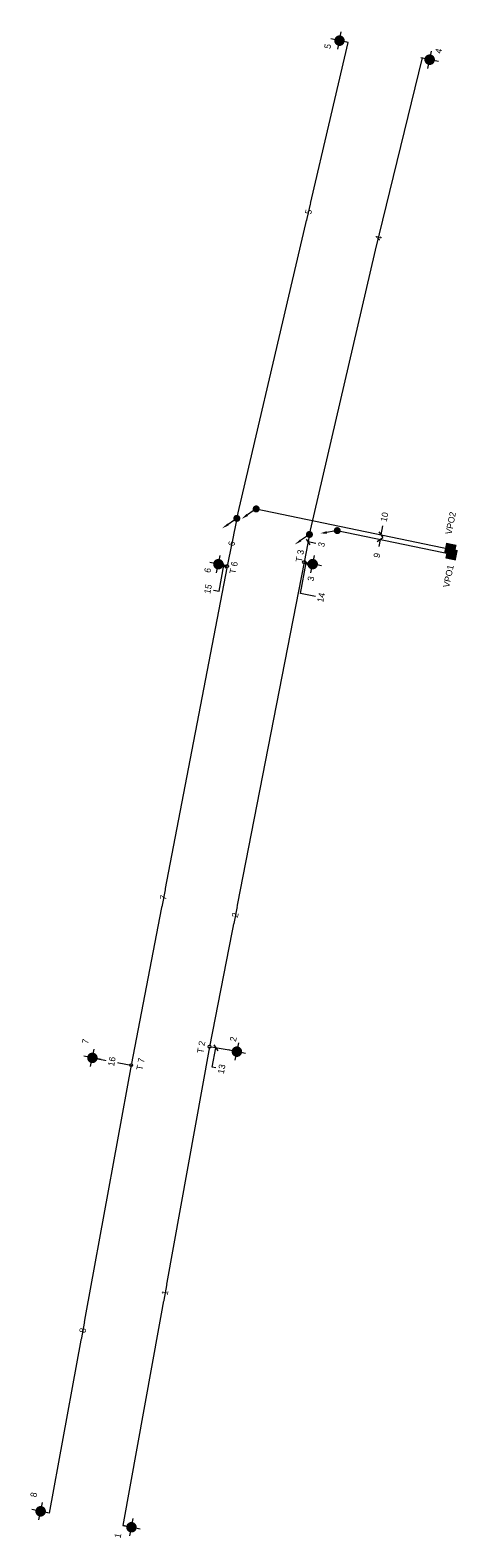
# Model space of a CAD drawing. Header units: metres. Extents: x 138955 to 139015, y 483778 to 483991.
import ezdxf
from ezdxf.enums import TextEntityAlignment as Align

# ---------------------------------------------------------------- set-up
doc = ezdxf.new("R2010")
doc.units = ezdxf.units.M
doc.header["$MEASUREMENT"] = 0
doc.set_wipeout_variables(frame=1)
for name, color, linetype, lineweight in [('WB-SYMBOLEN-SYMBOOLTEKSTEN-018', 1, 'Continuous', 0), ('WB-TRACE-GIL', 1, 'Continuous', 0), ('WB-TRACE-INDIENST', 4, 'Continuous', 0)]:
    doc.layers.add(name, color=color, linetype=linetype, lineweight=lineweight)
doc.styles.add('Style-INTL_ISO', font='INTL_ISO.shx')

# ---------------------------------------------------------------- blocks, each defined once
blk = doc.blocks.new('trace_gil_dwarsstreep')
at = {"layer": 'WB-TRACE-GIL'}
blk.add_line((0.35, 0.35), (-0.35, -0.35), dxfattribs=at)
blk = doc.blocks.new('trace_gil_hok')
blk.add_wipeout([(-1.25, -0.8), (1.25, -0.8), (1.25, 0.8), (-1.25, 0.8)]).dxf.layer = 'WB-TRACE-GIL'
at = {"layer": 'WB-TRACE-GIL', "extrusion": (0, 0, -1), "style": 'Style-INTL_ISO'}
blk.add_attdef('gil-nummer', text='', height=0.9, rotation=0, dxfattribs=at).set_placement((0, 0), align=Align.MIDDLE_CENTER)
blk = doc.blocks.new('trace_gil_hok_1')
blk.add_wipeout([(-1.25, -0.8), (1.25, -0.8), (1.25, 0.8), (-1.25, 0.8)]).dxf.layer = 'WB-TRACE-GIL'
at = {"layer": 'WB-TRACE-GIL', "style": 'Style-INTL_ISO'}
blk.add_attdef('gil-nummer', text='', height=0.9, rotation=360, dxfattribs=at).set_placement((0, 0), align=Align.MIDDLE_CENTER)
blk = doc.blocks.new('trace_bovengrondse_brandkraan')
at = {"layer": 'WB-SYMBOLEN-SYMBOOLTEKSTEN-018'}
h = blk.add_hatch(color=256, dxfattribs=at)
edge = h.paths.add_edge_path()
edge.add_arc((0, 0), 0.75, 0, 360)
for p, q in [((-1.25, 0), (1.25, 0)), ((0, -1.25), (0, 1.25))]:
    blk.add_line(p, q, dxfattribs=at)
at = {"layer": 'WB-SYMBOLEN-SYMBOOLTEKSTEN-018', "style": 'Style-INTL_ISO', "flags": 8}
blk.add_attdef('objectnummer', text='', height=0.9, dxfattribs=at).set_placement((-1.48, 1.31), align=Align.MIDDLE_LEFT)
blk = doc.blocks.new('trace_stijg_en_zakpunt_A')
at = {"layer": 'WB-SYMBOLEN-SYMBOOLTEKSTEN-018'}
h = blk.add_hatch(color=256, dxfattribs=at)
edge = h.paths.add_edge_path()
edge.add_arc((0, 0), 0.5, 0, 360)
blk.add_line((0.35, 0.35), (1.06, 1.06), dxfattribs=at)
at = {"layer": 'WB-SYMBOLEN-SYMBOOLTEKSTEN-018', "extrusion": (0, 0, -1)}
blk.add_solid([(-0.94, 1.18), (-1.18, 0.94), (-1.76, 1.76)], dxfattribs=at)
blk = doc.blocks.new('trace_gil_dwarsstreep_1')
at = {"layer": 'WB-TRACE-GIL'}
blk.add_line((0.35, 0.35), (-0.35, -0.35), dxfattribs=at)
blk = doc.blocks.new('trace_Tstuk')
blk.add_wipeout([(0.2, 0), (0.2, 0.01), (0.2, 0.03), (0.2, 0.04), (0.19, 0.05), (0.19, 0.06), (0.19, 0.07), (0.18, 0.09), (0.18, 0.1), (0.17, 0.11), (0.16, 0.12), (0.15, 0.13), (0.15, 0.14), (0.14, 0.15), (0.13, 0.15), (0.12, 0.16), (0.11, 0.17), (0.1, 0.18), (0.09, 0.18), (0.07, 0.19), (0.06, 0.19), (0.05, 0.19), (0.04, 0.2), (0.03, 0.2), (0.01, 0.2), (0, 0.2), (-0.01, 0.2), (-0.03, 0.2), (-0.04, 0.2), (-0.05, 0.19), (-0.06, 0.19), (-0.07, 0.19), (-0.09, 0.18), (-0.1, 0.18), (-0.11, 0.17), (-0.12, 0.16), (-0.13, 0.15), (-0.14, 0.15), (-0.15, 0.14), (-0.15, 0.13), (-0.16, 0.12), (-0.17, 0.11), (-0.18, 0.1), (-0.18, 0.09), (-0.19, 0.07), (-0.19, 0.06), (-0.19, 0.05), (-0.2, 0.04), (-0.2, 0.03), (-0.2, 0.01), (-0.2, 0), (-0.2, -0.01), (-0.2, -0.03), (-0.2, -0.04), (-0.19, -0.05), (-0.19, -0.06), (-0.19, -0.07), (-0.18, -0.09), (-0.18, -0.1), (-0.17, -0.11), (-0.16, -0.12), (-0.15, -0.13), (-0.15, -0.14), (-0.14, -0.15), (-0.13, -0.15), (-0.12, -0.16), (-0.11, -0.17), (-0.1, -0.18), (-0.09, -0.18), (-0.07, -0.19), (-0.06, -0.19), (-0.05, -0.19), (-0.04, -0.2), (-0.03, -0.2), (-0.01, -0.2), (0, -0.2), (0.01, -0.2), (0.03, -0.2), (0.04, -0.2), (0.05, -0.19), (0.06, -0.19), (0.07, -0.19), (0.09, -0.18), (0.1, -0.18), (0.11, -0.17), (0.12, -0.16), (0.13, -0.15), (0.14, -0.15), (0.15, -0.14), (0.15, -0.13), (0.16, -0.12), (0.17, -0.11), (0.18, -0.1), (0.18, -0.09), (0.19, -0.07), (0.19, -0.06), (0.19, -0.05), (0.2, -0.04), (0.2, -0.03)]).dxf.layer = 'WB-SYMBOLEN-SYMBOOLTEKSTEN-018'
at = {"layer": 'WB-SYMBOLEN-SYMBOOLTEKSTEN-018'}
blk.add_circle((0, 0), 0.2, dxfattribs=at)
at = {"layer": 'WB-SYMBOLEN-SYMBOOLTEKSTEN-018', "style": 'Style-INTL_ISO'}
blk.add_attdef('objectnaam', text='', height=0.9, dxfattribs=at).set_placement((0.4, -1.72), align=Align.CENTER)

msp = doc.modelspace()

# ---------------------------------------------------------------- linework, layer by layer
at = {"layer": 'WB-SYMBOLEN-SYMBOOLTEKSTEN-018', "color": 3, "extrusion": (0, 0, -1)}
for points in [[(-139013.44, 483917.18), (-139013.75, 483918.65), (-139014.91, 483916.88), (-139015.22, 483918.35)], [(-139013.62, 483916.45), (-139013.92, 483917.92), (-139015.09, 483916.14), (-139015.39, 483917.61)]]:
    msp.add_solid(points, dxfattribs=at)
at = {"layer": 'WB-TRACE-INDIENST', "flags": 128}
for points in [[(138984.23, 483846.87), (138980.36, 483847.57)], [(138963.85, 483845.99), (138969.31, 483844.96)]]:
    msp.add_lwpolyline(points, dxfattribs=at)

# ---------------------------------------------------------------- block references
at = {"layer": 'WB-SYMBOLEN-SYMBOOLTEKSTEN-018'}
ref = msp.add_blockref('trace_bovengrondse_brandkraan', (138998.7, 483989.48), dxfattribs=dict(at, rotation=78.30387162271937))
ref.add_attrib('objectnummer', '5', dxfattribs={"height": 0.9, "rotation": 78.3039, "style": 'Style-INTL_ISO'}).set_placement((138996.96, 483988.35), align=Align.MIDDLE_LEFT)
ref = msp.add_blockref('trace_bovengrondse_brandkraan', (139011.42, 483986.79), dxfattribs=dict(at, rotation=78.30387162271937))
ref.add_attrib('objectnummer', '4', dxfattribs={"height": 0.9, "rotation": 78.3039, "style": 'Style-INTL_ISO'}).set_placement((139012.62, 483987.69), align=Align.MIDDLE_LEFT)
at = {"layer": 'WB-SYMBOLEN-SYMBOOLTEKSTEN-018', "rotation": 169.3177812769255}
msp.add_blockref('trace_stijg_en_zakpunt_A', (138986.95, 483923.42), dxfattribs=at)
at = {"layer": 'WB-SYMBOLEN-SYMBOOLTEKSTEN-018'}
ref = msp.add_blockref('trace_bovengrondse_brandkraan', (138994.92, 483915.64), dxfattribs=dict(at, rotation=78.30387162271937))
ref.add_attrib('objectnummer', '3', dxfattribs={"height": 0.9, "rotation": 78.3039, "style": 'Style-INTL_ISO'}).set_placement((138994.6, 483913.25), align=Align.MIDDLE_LEFT)
ref = msp.add_blockref('trace_bovengrondse_brandkraan', (138963.85, 483845.99), dxfattribs=dict(at, rotation=78.30387162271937))
ref.add_attrib('objectnummer', '7', dxfattribs={"height": 0.9, "rotation": 78.3039, "style": 'Style-INTL_ISO'}).set_placement((138962.8, 483847.99), align=Align.MIDDLE_LEFT)
ref = msp.add_blockref('trace_bovengrondse_brandkraan', (138984.23, 483846.87), dxfattribs=dict(at, rotation=78.30387162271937))
ref.add_attrib('objectnummer', '2', dxfattribs={"height": 0.9, "rotation": 78.3039, "style": 'Style-INTL_ISO'}).set_placement((138983.65, 483848.31), align=Align.MIDDLE_LEFT)
ref = msp.add_blockref('trace_bovengrondse_brandkraan', (138956.55, 483782.03), dxfattribs=dict(at, rotation=78.30387162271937))
ref.add_attrib('objectnummer', '8', dxfattribs={"height": 0.9, "rotation": 78.3039, "style": 'Style-INTL_ISO'}).set_placement((138955.5, 483784.03), align=Align.MIDDLE_LEFT)
ref = msp.add_blockref('trace_bovengrondse_brandkraan', (138969.36, 483779.78), dxfattribs=dict(at, rotation=78.30387162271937))
ref.add_attrib('objectnummer', '1', dxfattribs={"height": 0.9, "rotation": 78.3039, "style": 'Style-INTL_ISO'}).set_placement((138967.37, 483778.27), align=Align.MIDDLE_LEFT)
at = {"layer": 'WB-TRACE-GIL'}
for p, rotation, values in [((138994.33, 483965.33), 78.30387162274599, {'gil-nummer': '5'}), ((139004.22, 483961.64), 76.32958476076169, {'gil-nummer': '4'}), ((139005.04, 483922.29), 78.30916947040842, {'gil-nummer': '10'}), ((138983.49, 483918.54), 78.48576518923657, {'gil-nummer': '6'}), ((138973.86, 483868.62), 79.2511985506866, {'gil-nummer': '7'}), ((138983.98, 483866.13), 78.30387162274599, {'gil-nummer': '2'}), ((138974.08, 483812.87), 78.30387162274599, {'gil-nummer': '1'}), ((138962.48, 483807.55), 79.5983505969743, {'gil-nummer': '8'})]:
    msp.add_blockref('trace_gil_hok_1', p, dxfattribs=dict(at, rotation=rotation)).add_auto_attribs(values)
at = {"layer": 'WB-TRACE-GIL', "extrusion": (0, 0, -1), "rotation": 281.7014262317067}
msp.add_blockref('trace_gil_dwarsstreep', (-139004.42, 483919.12), dxfattribs=at)

# ---------------------------------------------------------------- texts
at = {"layer": 'WB-SYMBOLEN-SYMBOOLTEKSTEN-018', "color": 3, "style": 'Style-INTL_ISO'}
for tag, p in [('VPO2', (139014.06, 483919.85)), ('VPO1', (139013.74, 483912.36))]:
    msp.add_attdef(tag, text='VPO 1', height=0.9, rotation=78.444, dxfattribs=at).set_placement(p, align=Align.MIDDLE_LEFT)

# ---------------------------------------------------------------- next in the draw order: linework, layer by layer
at = {"layer": 'WB-TRACE-GIL', "flags": 128}
msp.add_lwpolyline([(139004.79, 483921.06), (139004.55, 483919.79)], dxfattribs=at)
at = {"layer": 'WB-TRACE-INDIENST', "flags": 128}
for points in [[(138984.22, 483922.09), (138999.92, 483989.23), (138998.7, 483989.48)], [(138984.22, 483922.09), (138982.85, 483915.37)], [(138982.85, 483915.37), (138969.31, 483844.96)], [(138993.7, 483915.89), (138980.36, 483847.57)]]:
    msp.add_lwpolyline(points, dxfattribs=at)

# ---------------------------------------------------------------- next in the draw order: block references
at = {"layer": 'WB-SYMBOLEN-SYMBOOLTEKSTEN-018', "rotation": 169.3177812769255}
msp.add_blockref('trace_stijg_en_zakpunt_A', (138984.22, 483922.09), dxfattribs=at)
at = {"layer": 'WB-SYMBOLEN-SYMBOOLTEKSTEN-018'}
ref = msp.add_blockref('trace_bovengrondse_brandkraan', (138981.62, 483915.63), dxfattribs=dict(at, rotation=78.30387162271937))
ref.add_attrib('objectnummer', '6', dxfattribs={"height": 0.9, "rotation": 78.3039, "style": 'Style-INTL_ISO'}).set_placement((138980.04, 483914.44), align=Align.MIDDLE_LEFT)
at = {"layer": 'WB-TRACE-GIL'}
for p, rotation, values in [((138996.15, 483918.4), 78.30387162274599, {'gil-nummer': '3'}), ((138996.1, 483910.93), 78.30387162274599, {'gil-nummer': '14'}), ((138966.58, 483845.48), 79.39152344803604, {'gil-nummer': '16'})]:
    msp.add_blockref('trace_gil_hok_1', p, dxfattribs=dict(at, rotation=rotation)).add_auto_attribs(values)
at = {"layer": 'WB-TRACE-GIL', "rotation": 79.31778127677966}
msp.add_blockref('trace_gil_dwarsstreep_1', (139004.55, 483919.79), dxfattribs=at)
at = {"layer": 'WB-TRACE-GIL', "extrusion": (0, 0, -1)}
ref = msp.add_blockref('trace_gil_hok', (-139003.98, 483916.87), dxfattribs=dict(at, rotation=281.7014262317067))
ref.add_attrib('gil-nummer', '9', dxfattribs={"height": 0.9, "rotation": 78.2986, "style": 'Style-INTL_ISO'}).set_placement((139003.98, 483916.87), align=Align.MIDDLE_CENTER)

# ---------------------------------------------------------------- next in the draw order: linework, layer by layer
at = {"layer": 'WB-TRACE-GIL', "flags": 128}
msp.add_lwpolyline([(139004.42, 483919.12), (139004.23, 483918.1)], dxfattribs=at)
at = {"layer": 'WB-TRACE-INDIENST', "flags": 128}
for points in [[(138994.46, 483919.82), (139003.8, 483959.9), (139010.4, 483987.05), (139011.42, 483986.79)], [(138986.95, 483923.42), (139014.33, 483917.76)], [(138994.46, 483919.82), (138993.7, 483915.89)], [(138998.39, 483920.36), (139014.51, 483917.03)]]:
    msp.add_lwpolyline(points, dxfattribs=at)

# ---------------------------------------------------------------- next in the draw order: block references
at = {"layer": 'WB-SYMBOLEN-SYMBOOLTEKSTEN-018'}
for p, rotation in [((138994.46, 483919.82), 169.3177812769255), ((138998.39, 483920.36), 144.2453183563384)]:
    msp.add_blockref('trace_stijg_en_zakpunt_A', p, dxfattribs=dict(at, rotation=rotation))
ref = msp.add_blockref('trace_Tstuk', (138982.85, 483915.37), dxfattribs=dict(at, rotation=79.31778127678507))
ref.add_attrib('objectnaam', 'T 6', dxfattribs={"height": 0.9, "rotation": 79.3178, "style": 'Style-INTL_ISO'}).set_placement((138984.21, 483915.05), align=Align.CENTER)
ref = msp.add_blockref('trace_Tstuk', (138980.36, 483847.57), dxfattribs=dict(at, rotation=79.31778127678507))
ref.add_attrib('objectnaam', 'T 2', dxfattribs={"height": 0.9, "rotation": 79.3178, "style": 'Style-INTL_ISO'}).set_placement((138979.63, 483847.42), align=Align.CENTER)
at = {"layer": 'WB-SYMBOLEN-SYMBOOLTEKSTEN-018', "rotation": 79.31778127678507}
msp.add_blockref('trace_Tstuk', (138969.31, 483844.96), dxfattribs=at).add_auto_attribs({'objectnaam': 'T 7'})
at = {"layer": 'WB-TRACE-GIL', "rotation": 79.31778127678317}
msp.add_blockref('trace_gil_dwarsstreep_1', (138994.26, 483918.77), dxfattribs=at)
at = {"layer": 'WB-TRACE-GIL', "rotation": 79.39152344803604}
msp.add_blockref('trace_gil_hok_1', (138980.15, 483912.13), dxfattribs=at).add_auto_attribs({'gil-nummer': '15'})

# ---------------------------------------------------------------- next in the draw order: linework, layer by layer
at = {"layer": 'WB-TRACE-GIL', "flags": 128}
msp.add_lwpolyline([(138980.94, 483911.98), (138981.72, 483911.83), (138982.4, 483915.47)], dxfattribs=at)
at = {"layer": 'WB-TRACE-INDIENST', "flags": 128}
for points in [[(138982.85, 483915.37), (138981.62, 483915.63)], [(138969.31, 483844.96), (138957.77, 483781.78), (138956.55, 483782.03)]]:
    msp.add_lwpolyline(points, dxfattribs=at)

# ---------------------------------------------------------------- next in the draw order: block references
at = {"layer": 'WB-SYMBOLEN-SYMBOOLTEKSTEN-018'}
ref = msp.add_blockref('trace_Tstuk', (138993.7, 483915.89), dxfattribs=dict(at, rotation=79.31778127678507))
ref.add_attrib('objectnaam', 'T 3', dxfattribs={"height": 0.9, "rotation": 79.3178, "style": 'Style-INTL_ISO'}).set_placement((138993.55, 483916.72), align=Align.CENTER)
at = {"layer": 'WB-TRACE-GIL', "rotation": 79.31778127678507}
for p in [(138982.4, 483915.47), (138981.27, 483847.41)]:
    msp.add_blockref('trace_gil_dwarsstreep_1', p, dxfattribs=at)
at = {"layer": 'WB-TRACE-GIL', "rotation": 79.5983505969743}
msp.add_blockref('trace_gil_hok_1', (138982.06, 483844.42), dxfattribs=at).add_auto_attribs({'gil-nummer': '13'})

# ---------------------------------------------------------------- next in the draw order: linework, layer by layer
at = {"layer": 'WB-TRACE-GIL', "flags": 128}
for points in [[(138995.36, 483918.56), (138994.26, 483918.77)], [(138995.32, 483911.09), (138993.19, 483911.48), (138994.01, 483915.83)], [(138981.27, 483844.57), (138980.75, 483844.67), (138981.27, 483847.41)]]:
    msp.add_lwpolyline(points, dxfattribs=at)
at = {"layer": 'WB-TRACE-INDIENST', "flags": 128}
for points in [[(138994.92, 483915.64), (138993.7, 483915.89)], [(138980.36, 483847.57), (138968.14, 483780.03), (138969.36, 483779.78)]]:
    msp.add_lwpolyline(points, dxfattribs=at)

# ---------------------------------------------------------------- next in the draw order: block references
at = {"layer": 'WB-TRACE-GIL', "rotation": 79.31778127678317}
msp.add_blockref('trace_gil_dwarsstreep_1', (138994.01, 483915.83), dxfattribs=at)

doc.saveas('drawing.dxf')
